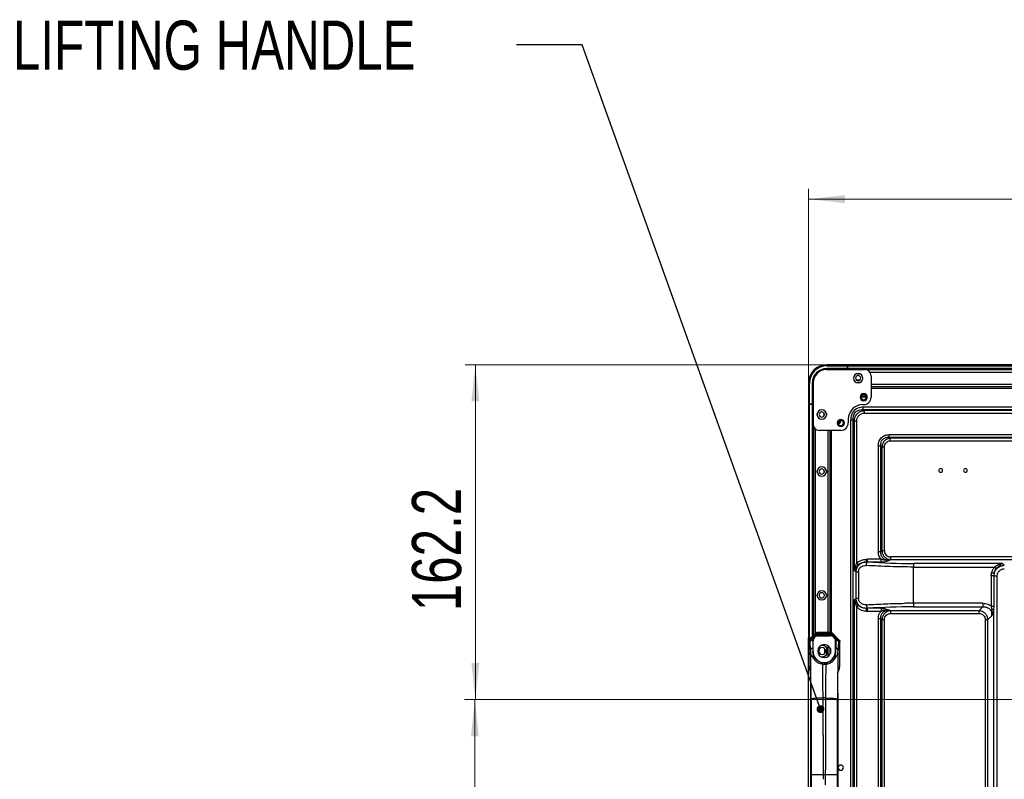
# Model space of a CAD drawing. Header units: millimetres. Extents: x 0 to 1118, y 0 to 864.
# Tile 38 of 254: x 642 to 738, y 441 to 515. Entities that reach past the tile are written whole.
import ezdxf

# ---------------------------------------------------------------- set-up
doc = ezdxf.new("R2010")
doc.units = ezdxf.units.MM
doc.styles.add('SLDTEXTSTYLE0', font='TXT', dxfattribs={"width": 0.75})
doc.dimstyles.new('SLDDIMSTYLE0', dxfattribs={"dimtxt": 4.7625, "dimasz": 3.556, "dimexe": 0, "dimexo": 0.0625, "dimgap": 1.190625, "dimtad": 1, "dimdec": 1, "dimlfac": 5, "dimrnd": 1e-09, "dimzin": 12, "dimdsep": 46, "dimtxsty": 'SLDTEXTSTYLE0', "dimsah": 1, "dimcen": 0.09, "dimadec": 0, "dimazin": 3, "dimtfac": 1, "dimtdec": 1, "dimtofl": 0, "dimtmove": 0, "dimatfit": 3, "dimfxl": 1, "dimfrac": 2, "dimtolj": 1, "dimtzin": 12, "dimarcsym": 0})
doc.dimstyles.new('SLDDIMSTYLE3', dxfattribs={"dimtxt": 0.18, "dimasz": 0.762, "dimexe": 0, "dimexo": 0.0625, "dimgap": 0, "dimtad": 0, "dimtih": 1, "dimtoh": 1, "dimdec": 0, "dimrnd": 1e-09, "dimzin": 0, "dimdsep": 46, "dimtxsty": 'Standard', "dimblk1": 'DOT', "dimblk2": 'DOT', "dimsah": 1, "dimcen": 0.09, "dimadec": 0, "dimazin": 0, "dimtfac": 0.762, "dimtdec": 0, "dimtofl": 0, "dimtmove": 0, "dimatfit": 3, "dimldrblk": 'DOT', "dimfxl": 1, "dimfrac": 2, "dimtolj": 1, "dimtzin": 0, "dimarcsym": 0})
doc.dimstyles.new('SLDDIMSTYLE4', dxfattribs={"dimtxt": 4.7625, "dimasz": 3.556, "dimexe": 0, "dimexo": 0.0625, "dimgap": 1.190625, "dimtad": 1, "dimdec": 1, "dimlfac": 5, "dimrnd": 1e-09, "dimzin": 4, "dimdsep": 46, "dimtxsty": 'SLDTEXTSTYLE0', "dimsah": 1, "dimcen": 0.09, "dimadec": 0, "dimazin": 1, "dimtfac": 1, "dimtdec": 1, "dimtofl": 0, "dimtmove": 0, "dimatfit": 3, "dimfxl": 1, "dimfrac": 2, "dimtolj": 1, "dimtzin": 12, "dimarcsym": 0})

# ---------------------------------------------------------------- blocks, each defined once
blk = doc.blocks.new('_D_14')
at = {"color": 7, "linetype": 'Continuous', "lineweight": 0}
for p, q in [((718.729, 478.377), (718.729, 498.248)), ((804.089, 449.757), (804.089, 498.248)), ((718.729, 497.248), (804.089, 497.248))]:
    blk.add_line(p, q, dxfattribs=at)
at = {"color": 7, "linetype": 'Continuous', "lineweight": 18}
for points in [[(718.729, 497.248), (722.285, 496.867), (722.285, 497.629)], [(804.089, 497.248), (800.533, 497.629), (800.533, 496.867)]]:
    blk.add_solid(points, dxfattribs=at)
at = {"color": 7, "linetype": 'Continuous', "lineweight": 18, "insert": (755.438, 503.387), "char_height": 4.7625, "attachment_point": 1, "style": 'SLDTEXTSTYLE0'}
blk.add_mtext('426.8', dxfattribs=at)
blk = doc.blocks.new('_D_16')
at = {"color": 7, "linetype": 'Continuous', "lineweight": 0}
for p, q in [((803.089, 448.757), (685.415, 448.757)), ((686.415, 368.757), (686.415, 448.757)), ((803.089, 368.757), (685.415, 368.757))]:
    blk.add_line(p, q, dxfattribs=at)
at = {"color": 7, "linetype": 'Continuous', "lineweight": 18}
for points in [[(686.415, 448.757), (686.034, 445.201), (686.796, 445.201)], [(686.415, 368.757), (686.796, 372.313), (686.034, 372.313)]]:
    blk.add_solid(points, dxfattribs=at)
at = {"color": 7, "linetype": 'Continuous', "lineweight": 18, "insert": (680.276, 403.812), "char_height": 4.7625, "attachment_point": 1, "rotation": 90, "style": 'SLDTEXTSTYLE0'}
blk.add_mtext('400.0', dxfattribs=at)
blk = doc.blocks.new('_D_17')
at = {"color": 7, "linetype": 'Continuous', "lineweight": 0}
for p, q in [((721.549, 481.197), (685.459, 481.197)), ((686.459, 481.197), (686.459, 448.757)), ((803.089, 448.757), (685.459, 448.757))]:
    blk.add_line(p, q, dxfattribs=at)
at = {"color": 7, "linetype": 'Continuous', "lineweight": 18}
for points in [[(686.459, 481.197), (686.078, 477.641), (686.84, 477.641)], [(686.459, 448.757), (686.84, 452.313), (686.078, 452.313)]]:
    blk.add_solid(points, dxfattribs=at)
at = {"color": 7, "linetype": 'Continuous', "lineweight": 18, "insert": (680.32, 457.317), "char_height": 4.7625, "attachment_point": 1, "rotation": 90, "style": 'SLDTEXTSTYLE0'}
blk.add_mtext('162.2', dxfattribs=at)
blk = doc.blocks.new('_Dot')
at = {"color": 0, "linetype": 'ByBlock', "lineweight": -2}
blk.add_line((-0.5, 0), (-1, 0), dxfattribs=at)
at = {"color": 0, "linetype": 'ByBlock', "const_width": 0.5}
blk.add_lwpolyline([(-0.25, 0, 1), (0.25, 0, 1)], format="xyb", close=True, dxfattribs=at)

msp = doc.modelspace()

# ---------------------------------------------------------------- linework, layer by layer
at = {"color": 7, "linetype": 'Continuous', "lineweight": 25}
for p, q in [((720.529, 481.097), (720.529, 481.197)), ((722.529, 481.197), (720.529, 481.197)), ((720.529, 481.097), (722.529, 481.097)), ((722.529, 481.197), (722.529, 481.097)), ((722.529, 480.837), (722.529, 481.097)), ((965.629, 481.197), (722.549, 481.197)), ((722.549, 481.097), (722.549, 481.197)), ((722.549, 480.834), (722.549, 481.097)), ((722.549, 481.097), (965.629, 481.097)), ((720.489, 480.737), (724.209, 480.737)), ((722.529, 480.837), (720.529, 480.837)), ((720.529, 480.797), (720.529, 480.837)), ((720.529, 480.797), (722.529, 480.797)), ((722.529, 480.837), (722.529, 480.797)), ((722.529, 480.737), (722.529, 480.797)), ((722.549, 480.757), (722.529, 480.757)), ((965.629, 480.834), (722.549, 480.834)), ((722.549, 480.797), (965.629, 480.797)), ((722.549, 480.797), (722.549, 480.737)), ((963.754, 480.697), (724.425, 480.697)), ((724.809, 480.137), (724.809, 478.057)), ((718.729, 479.397), (718.829, 479.397)), ((718.729, 479.397), (718.729, 477.397)), ((718.829, 477.397), (718.829, 479.397)), ((719.089, 479.397), (719.089, 477.397)), ((719.089, 479.397), (719.129, 479.397)), ((719.129, 477.397), (719.129, 479.397)), ((719.189, 479.437), (719.189, 475.437)), ((724.809, 479.097), (963.369, 479.097)), ((963.369, 479.067), (724.809, 479.067)), ((718.829, 477.397), (718.729, 477.397)), ((718.729, 477.377), (718.729, 454.731)), ((718.729, 477.377), (718.829, 477.377)), ((718.829, 477.397), (719.089, 477.397)), ((718.829, 454.631), (718.829, 477.377)), ((719.089, 477.377), (718.829, 477.377)), ((719.129, 477.397), (719.089, 477.397)), ((719.089, 477.377), (719.089, 454.849)), ((719.089, 477.377), (719.129, 477.377)), ((719.129, 477.397), (719.189, 477.397)), ((719.129, 454.889), (719.129, 477.377)), ((719.129, 477.377), (719.189, 477.377)), ((719.169, 477.397), (719.169, 477.377)), ((723.989, 477.337), (724.089, 477.337)), ((724.052, 476.857), (724.052, 477.103)), ((964.127, 477.103), (724.052, 477.103)), ((724.052, 476.857), (724.153, 476.756)), ((724.052, 476.857), (964.127, 476.857)), ((779.942, 476.756), (724.153, 476.756)), ((724.153, 476.51), (724.153, 476.756)), ((724.153, 476.51), (778.831, 476.51)), ((719.229, 475.221), (719.229, 454.933)), ((721.749, 475.775), (721.749, 475.757)), ((721.869, 475.757), (721.749, 475.757)), ((721.869, 475.757), (721.866, 475.807)), ((722.589, 475.937), (722.589, 475.557)), ((722.823, 475.874), (723.069, 475.874)), ((723.17, 475.773), (723.069, 475.874)), ((723.17, 475.773), (723.17, 461.262)), ((723.17, 475.773), (723.416, 475.773)), ((723.416, 461.956), (723.416, 475.773)), ((721.869, 474.837), (719.789, 474.837)), ((720.829, 455.254), (720.829, 474.837)), ((720.859, 474.837), (720.859, 455.254)), ((726.568, 474.177), (726.568, 474.423)), ((774.561, 474.423), (726.568, 474.423)), ((726.568, 474.177), (726.669, 474.076)), ((726.568, 474.177), (774.561, 474.177)), ((725.503, 473.358), (725.749, 473.358)), ((725.503, 473.358), (725.503, 463.074)), ((725.85, 473.257), (725.749, 473.358)), ((725.749, 463.074), (725.749, 473.358)), ((725.85, 473.257), (725.85, 463.157)), ((725.85, 473.257), (726.096, 473.257)), ((726.096, 463.157), (726.096, 473.257)), ((774.386, 474.076), (726.669, 474.076)), ((726.669, 473.83), (726.669, 474.076)), ((726.669, 473.83), (774.386, 473.83)), ((725.749, 463.074), (725.503, 463.074)), ((725.749, 463.074), (725.85, 463.157)), ((726.096, 463.157), (725.85, 463.157)), ((724.404, 462.349), (724.459, 462.349)), ((724.404, 462.091), (724.46, 462.09)), ((725.769, 462.349), (724.459, 462.349)), ((724.46, 462.09), (725.769, 462.09)), ((725.769, 462.09), (725.769, 462.349)), ((726.705, 462.321), (726.635, 462.263)), ((763.907, 462.58), (726.705, 462.58)), ((726.705, 462.321), (726.705, 462.58)), ((726.705, 462.321), (763.907, 462.321)), ((737.54, 461.945), (728.902, 461.945)), ((737.54, 461.945), (737.713, 461.772)), ((723.314, 461.143), (723.17, 461.262)), ((723.314, 461.143), (723.314, 458.544)), ((723.314, 461.143), (723.589, 461.143)), ((723.589, 461.143), (723.589, 458.544)), ((728.902, 458.088), (728.902, 461.599)), ((728.902, 461.599), (736.766, 461.599)), ((736.723, 460.996), (736.692, 460.733)), ((736.446, 460.733), (736.446, 457.807)), ((736.692, 460.733), (736.446, 460.733)), ((736.692, 460.733), (737.02, 460.733)), ((736.692, 460.733), (736.692, 457.807)), ((737.02, 349.138), (737.02, 460.733)), ((723.17, 458.425), (723.314, 458.544)), ((723.17, 458.425), (723.17, 419.976)), ((723.589, 458.544), (723.314, 458.544)), ((735.635, 458.088), (728.902, 458.088)), ((735.635, 458.088), (735.635, 457.741)), ((723.416, 421.095), (723.416, 457.73)), ((724.404, 457.337), (724.459, 457.337)), ((725.769, 457.597), (724.459, 457.597)), ((724.459, 457.337), (725.769, 457.337)), ((725.769, 457.597), (725.769, 457.337)), ((726.635, 457.424), (726.705, 457.366)), ((735.26, 457.366), (726.705, 457.366)), ((726.705, 457.106), (726.705, 457.366)), ((726.705, 457.106), (735.26, 457.106)), ((728.902, 457.741), (735.635, 457.741)), ((735.26, 457.366), (735.635, 457.741)), ((735.26, 457.366), (735.26, 457.106)), ((736.501, 456.875), (736.505, 457.524)), ((736.674, 457.46), (736.674, 433.793)), ((725.503, 456.613), (725.749, 456.613)), ((725.503, 456.613), (725.503, 425.365)), ((725.85, 456.53), (725.749, 456.613)), ((725.749, 425.365), (725.749, 456.613)), ((725.85, 456.53), (725.85, 425.54)), ((725.85, 456.53), (726.096, 456.53)), ((726.096, 425.54), (726.096, 456.53)), ((735.866, 456.5), (735.866, 434.539)), ((735.866, 456.5), (736.126, 456.5)), ((736.501, 456.875), (736.126, 456.5)), ((736.126, 434.539), (736.126, 456.5)), ((719.507, 455.211), (718.82, 454.523)), ((719.497, 455.2), (718.821, 454.524)), ((719.497, 455.2), (719.524, 455.136)), ((719.651, 455.189), (719.624, 455.253)), ((720.894, 455.254), (719.645, 455.254)), ((720.894, 455.254), (719.645, 455.254)), ((719.651, 455.189), (720.888, 455.189)), ((720.915, 455.253), (720.888, 455.189)), ((720.939, 455.249), (720.915, 455.253)), ((721.015, 455.136), (721.042, 455.2)), ((721.719, 454.523), (721.032, 455.211)), ((721.718, 454.524), (721.042, 455.2)), ((718.729, 428.257), (718.729, 454.731)), ((718.767, 454.398), (718.852, 454.363)), ((718.767, 454.336), (718.767, 451.934)), ((718.767, 454.336), (718.767, 451.934)), ((718.904, 454.49), (718.821, 454.524)), ((718.857, 454.319), (718.88, 454.284)), ((719.089, 454.849), (718.9, 454.66)), ((719.417, 455.02), (719.075, 454.665)), ((719.117, 454.579), (719.111, 454.605)), ((719.14, 454.544), (719.117, 454.579)), ((719.194, 454.579), (719.117, 454.579)), ((719.129, 454.833), (719.129, 454.889)), ((719.14, 454.544), (719.165, 454.38)), ((719.14, 454.544), (719.181, 454.544)), ((719.165, 454.38), (719.166, 454.438)), ((719.181, 454.544), (719.166, 454.438)), ((719.185, 454.438), (719.166, 454.438)), ((719.185, 453.428), (719.185, 454.438)), ((719.202, 454.662), (719.269, 454.732)), ((719.202, 454.662), (719.228, 454.662)), ((719.374, 454.84), (719.544, 455.017)), ((720.995, 455.017), (719.544, 455.017)), ((719.685, 454.946), (719.685, 454.938)), ((720.853, 454.946), (719.685, 454.946)), ((719.685, 454.938), (720.853, 454.938)), ((720.853, 454.938), (720.853, 454.946)), ((720.995, 455.017), (721.165, 454.84)), ((721.464, 454.665), (721.122, 455.02)), ((721.27, 454.732), (721.337, 454.662)), ((721.311, 454.662), (721.337, 454.662)), ((721.422, 454.579), (721.345, 454.579)), ((721.353, 453.428), (721.353, 454.438)), ((721.373, 454.438), (721.353, 454.438)), ((721.358, 454.544), (721.373, 454.438)), ((721.358, 454.544), (721.399, 454.544)), ((721.373, 454.438), (721.374, 454.38)), ((721.399, 454.544), (721.374, 454.38)), ((721.422, 454.579), (721.399, 454.544)), ((721.428, 454.605), (721.422, 454.579)), ((721.718, 454.524), (721.635, 454.49)), ((721.659, 454.284), (721.682, 454.319)), ((721.687, 454.363), (721.772, 454.398)), ((721.772, 451.934), (721.772, 454.336)), ((721.772, 451.934), (721.772, 454.336)), ((721.772, 454.336), (721.772, 454.336)), ((718.936, 453.538), (718.942, 453.344)), ((719.158, 453.744), (719.156, 453.428)), ((719.22, 453.045), (719.156, 453.428)), ((719.156, 453.428), (719.185, 453.428)), ((720.069, 454.007), (719.918, 453.985)), ((720.329, 453.253), (720.329, 453.66)), ((720.569, 453.238), (720.569, 453.681)), ((720.829, 453.157), (720.829, 453.756)), ((720.859, 453.691), (720.859, 453.222)), ((721.319, 453.045), (721.383, 453.428)), ((721.353, 453.428), (721.383, 453.428)), ((721.383, 453.428), (721.381, 453.744)), ((721.597, 453.344), (721.603, 453.538)), ((719.231, 452.741), (719.22, 453.045)), ((719.918, 452.928), (720.069, 452.907)), ((720.269, 452.294), (720.269, 452.332)), ((721.319, 453.045), (721.308, 452.741)), ((718.767, 451.934), (718.902, 451.934)), ((720.127, 452.189), (720.412, 452.189)), ((721.637, 451.934), (721.772, 451.934)), ((720.392, 448.908), (720.147, 448.908)), ((720.156, 445.316), (720.156, 443.353)), ((720.156, 443.353), (720.156, 442.765)), ((720.156, 442.765), (720.156, 442.504)), ((720.156, 442.504), (720.156, 441.494)), ((720.383, 441.494), (720.383, 441.96)), ((720.156, 441.494), (720.156, 441.028)), ((720.156, 441.494), (720.383, 441.494)), ((720.383, 440.484), (720.383, 441.494))]:
    msp.add_line(p, q, dxfattribs=at)
at = {"color": 8, "linetype": 'Continuous', "lineweight": 25}
for p, q in [((720.547, 480.737), (720.547, 480.797)), ((723.455, 480.337), (723.644, 480.337)), ((963.969, 480.737), (724.209, 480.737)), ((724.689, 480.497), (963.489, 480.497)), ((719.129, 479.38), (719.189, 479.38)), ((723.699, 479.697), (723.399, 479.697)), ((723.644, 479.457), (723.455, 479.457)), ((963.369, 479.297), (724.809, 479.297)), ((724.809, 478.947), (963.369, 478.947)), ((719.589, 476.282), (719.589, 476.471)), ((720.229, 476.527), (720.229, 476.227)), ((720.469, 476.471), (720.469, 476.282)), ((719.189, 454.893), (719.189, 475.437)), ((722.823, 475.874), (722.823, 347.657)), ((723.069, 347.657), (723.069, 475.874)), ((719.429, 455.133), (719.429, 474.957)), ((720.629, 474.837), (720.627, 455.254)), ((720.979, 455.241), (720.979, 474.837)), ((719.589, 470.762), (719.589, 470.951)), ((720.229, 471.007), (720.229, 470.707)), ((720.469, 470.951), (720.469, 470.762)), ((719.589, 458.762), (719.589, 458.951)), ((720.469, 458.951), (720.469, 458.762)), ((718.767, 454.336), (718.767, 454.336)), ((719.075, 454.665), (719.044, 454.632)), ((721.464, 454.665), (721.495, 454.632)), ((720.469, 453.826), (720.469, 453.082)), ((720.627, 453.968), (720.627, 453.457)), ((720.627, 453.457), (720.627, 452.947)), ((718.907, 451.845), (718.902, 451.934)), ((721.637, 451.934), (721.633, 451.855))]:
    msp.add_line(p, q, dxfattribs=at)
at = {"color": 7, "linetype": 'Continuous', "lineweight": 25, "flags": 128}
for points in [[(718.956, 441.494), (718.957, 442.48), (718.958, 443.466), (718.959, 444.452), (718.961, 445.437), (718.962, 446.423), (718.963, 447.409), (718.964, 448.394), (718.966, 449.379)], [(721.573, 449.38), (721.575, 448.394), (721.576, 447.409), (721.577, 446.423), (721.578, 445.438), (721.58, 444.452), (721.581, 443.466), (721.582, 442.48), (721.583, 441.494)], [(718.988, 448.786), (718.99, 447.878), (718.992, 446.968), (718.994, 446.057), (718.995, 445.145), (718.996, 444.233), (718.997, 443.32), (718.997, 442.407), (718.997, 441.494)], [(721.542, 441.494), (721.542, 442.407), (721.542, 443.32), (721.543, 444.233), (721.544, 445.145), (721.545, 446.057), (721.547, 446.968), (721.549, 447.878), (721.551, 448.786)], [(718.966, 433.608), (718.964, 434.593), (718.963, 435.579), (718.962, 436.564), (718.961, 437.55), (718.959, 438.536), (718.958, 439.522), (718.957, 440.508), (718.956, 441.494)], [(718.997, 441.494), (718.997, 440.581), (718.997, 439.668), (718.996, 438.755), (718.995, 437.843), (718.994, 436.931), (718.992, 436.02), (718.99, 435.11), (718.988, 434.201)], [(721.551, 434.201), (721.549, 435.11), (721.547, 436.02), (721.545, 436.931), (721.544, 437.843), (721.543, 438.755), (721.542, 439.668), (721.542, 440.581), (721.542, 441.494)], [(721.583, 441.494), (721.582, 440.508), (721.581, 439.522), (721.58, 438.536), (721.578, 437.55), (721.577, 436.564), (721.576, 435.579), (721.575, 434.593), (721.573, 433.608)]]:
    msp.add_lwpolyline(points, dxfattribs=at)
at = {"color": 7, "linetype": 'Continuous', "lineweight": 25}
for centre, radius, start, end in [((720.529, 479.397), 1.8, 90, 180), ((720.529, 479.397), 1.7, 90, 180), ((720.529, 479.397), 1.44, 90, 180), ((720.529, 479.397), 1.4, 90, 180), ((720.489, 479.437), 1.3, 90, 180), ((721.929, 480.497), 0.3, 53.13008, 90), ((723.549, 479.897), 0.45, 0, 180), ((723.549, 479.897), 0.45, 180, 0), ((723.549, 479.897), 0.25, 0, 180), ((723.549, 479.897), 0.25, 180, 0), ((724.209, 480.137), 0.6, 0, 90), ((719.429, 477.997), 0.3, 180, 216.8699), ((724.089, 478.057), 0.35, 0, 180), ((724.089, 478.057), 0.35, 180, 0), ((724.089, 478.057), 0.25, 0, 180), ((724.089, 478.057), 0.25, 180, 0), ((724.089, 478.377), 0.32, 224.0128, 315.98719), ((724.089, 478.377), 0.2, 218.62504, 321.37496), ((724.089, 478.057), 0.72, 270, 0), ((723.989, 475.937), 1.4, 90, 180), ((720.029, 476.377), 0.45, 0, 180), ((720.029, 476.377), 0.45, 180, 0), ((720.029, 476.377), 0.25, 0, 180), ((720.029, 476.377), 0.25, 180, 0), ((719.789, 475.437), 0.6, 180, 270), ((721.869, 475.557), 0.35, 0, 180), ((721.869, 475.557), 0.35, 180, 0), ((721.869, 475.557), 0.25, 0, 180), ((721.869, 475.557), 0.25, 180, 0), ((721.549, 475.757), 0.2, 290.58716, 0), ((721.549, 475.757), 0.32, 287.00552, 0), ((721.869, 475.557), 0.72, 270, 0), ((720.029, 470.857), 0.45, 90, 270), ((720.029, 470.857), 0.45, 270, 90), ((720.029, 470.857), 0.25, 0, 180), ((720.029, 470.857), 0.25, 180, 0), ((731.549, 470.957), 0.18, 0, 180), ((731.549, 470.957), 0.18, 180, 0), ((733.949, 470.957), 0.18, 0, 180), ((733.949, 470.957), 0.18, 180, 0), ((728.898, 530.266), 68.321, 266.27498, 270.00333), ((720.029, 458.857), 0.45, 90, 270), ((720.029, 458.857), 0.25, 0, 180), ((720.029, 458.857), 0.45, 270, 90), ((720.029, 458.857), 0.25, 180, 0), ((728.899, 389.402), 68.339, 89.99718, 93.72459), ((719.651, 455.008), 0.18, 90.01731, 135.00075), ((720.888, 455.008), 0.18, 44.99925, 89.98269), ((718.829, 454.731), 0.1, 270, 315), ((719.032, 454.363), 0.18, 135.01683, 179.98279), ((719.117, 454.319), 0.26, 90.05624, 179.92069), ((709.781, 453.341), 9.157, 1.23357, 5.46058), ((719.137, 454.568), 0.115, 55.40801, 122.49939), ((719.685, 454.438), 0.5, 90, 180), ((719.479, 454.923), 0.115, 55.40828, 122.4983), ((720.853, 454.438), 0.5, 0, 90), ((721.06, 454.923), 0.115, 57.50169, 124.5917), ((721.402, 454.568), 0.115, 57.50144, 124.59104), ((721.422, 454.319), 0.26, 0.07929, 89.94376), ((427.901, 448.164), 291.087, 0.12256, 1.01961), ((720.281, 453.428), 1.096, 180, 269.37266), ((720.269, 453.457), 0.635, 90, 270), ((720.069, 453.457), 0.33, 0, 180), ((720.069, 453.457), 0.33, 180, 0), ((720.069, 453.457), 0.55, 0, 90), ((720.069, 453.457), 0.55, 270, 0), ((720.269, 453.457), 0.635, 270, 90), ((720.257, 453.428), 1.096, 270.62734, 0), ((1012.638, 448.164), 291.087, 178.98039, 179.87744), ((740.071, 452.928), 18.478, 176.80232, 178.10568), ((718.767, 451.967), 0.0333, 269.94581, 270.01653), ((721.772, 451.935), 0.00165, 269.836, 271.24821), ((721.869, 442.157), 0.25, 0, 180), ((721.869, 442.157), 0.25, 180, 0)]:
    msp.add_arc(centre, radius, start, end, dxfattribs=at)
at = {"color": 8, "linetype": 'Continuous', "lineweight": 25}
for centre, radius, start, end in [((718.589, 454.183), 0.309, 5.56791, 19.16084), ((723.435, 453.921), 1.813, 168.43716, 178.8091)]:
    msp.add_arc(centre, radius, start, end, dxfattribs=at)
at = {"color": 7, "linetype": 'Continuous', "lineweight": 25}
for points in [[(722.549, 480.797), (722.549, 480.797), (722.549, 480.798), (722.549, 480.807), (722.549, 480.819), (722.549, 480.829), (722.549, 480.834)], [(724.36, 461.747), (724.362, 461.781), (724.367, 461.851), (724.378, 461.947), (724.391, 462.032), (724.4, 462.071), (724.404, 462.091)], [(724.404, 462.349), (724.404, 462.323), (724.404, 462.272), (724.404, 462.199), (724.404, 462.136), (724.404, 462.106), (724.404, 462.091)], [(724.459, 462.09), (724.459, 462.104), (724.459, 462.134), (724.459, 462.198), (724.459, 462.271), (724.459, 462.323), (724.459, 462.349)], [(728.902, 461.945), (728.902, 461.926), (728.902, 461.886), (728.902, 461.801), (728.902, 461.704), (728.902, 461.634), (728.902, 461.599)], [(728.902, 458.088), (728.902, 458.053), (728.902, 457.983), (728.902, 457.886), (728.902, 457.8), (728.902, 457.761), (728.902, 457.741)], [(724.36, 457.94), (724.362, 457.906), (724.367, 457.836), (724.378, 457.74), (724.391, 457.655), (724.4, 457.615), (724.404, 457.595)], [(724.404, 457.595), (724.404, 457.58), (724.404, 457.551), (724.404, 457.487), (724.404, 457.415), (724.404, 457.363), (724.404, 457.337)], [(724.459, 457.337), (724.459, 457.363), (724.459, 457.416), (724.459, 457.489), (724.459, 457.552), (724.459, 457.582), (724.459, 457.597)], [(718.88, 454.284), (718.884, 454.318), (718.892, 454.386), (718.952, 454.472), (719.038, 454.532), (719.106, 454.54), (719.14, 454.544)], [(721.399, 454.544), (721.433, 454.54), (721.501, 454.532), (721.587, 454.472), (721.647, 454.386), (721.655, 454.318), (721.659, 454.284)], [(721.635, 454.49), (721.642, 454.481), (721.658, 454.463), (721.675, 454.432), (721.685, 454.398), (721.687, 454.374), (721.687, 454.363)], [(719.158, 453.744), (719.128, 453.737), (719.069, 453.725), (718.997, 453.676), (718.946, 453.612), (718.939, 453.563), (718.936, 453.538)], [(721.603, 453.538), (721.6, 453.563), (721.593, 453.612), (721.542, 453.676), (721.47, 453.725), (721.411, 453.737), (721.381, 453.744)], [(720.147, 448.908), (719.998, 448.906), (719.699, 448.901), (719.32, 448.873), (719.05, 448.833), (719.008, 448.802), (718.988, 448.786)], [(720.392, 448.908), (720.541, 448.906), (720.84, 448.901), (721.219, 448.873), (721.489, 448.833), (721.531, 448.802), (721.551, 448.786)]]:
    msp.add_open_spline(points, degree=3, dxfattribs=at)
for points, knots in [([(724.052, 477.103), (723.864, 477.085), (723.501, 477.049), (723.086, 476.732), (722.858, 476.316), (722.835, 476.025), (722.823, 475.874)], [0, 0, 0, 0, 0.286679, 0.553825, 0.767864, 1, 1, 1, 1]), ([(723.069, 475.874), (723.074, 476.024), (723.081, 476.24), (723.204, 476.49), (723.324, 476.635), (723.474, 476.744), (723.714, 476.848), (723.915, 476.853), (724.052, 476.857)], [0, 0, 0, 0, 0.277204, 0.39975, 0.515841, 0.626195, 0.745464, 1, 1, 1, 1]), ([(723.17, 475.773), (723.191, 475.907), (723.233, 476.163), (723.459, 476.48), (723.775, 476.697), (724.024, 476.736), (724.153, 476.756)], [0, 0, 0, 0, 0.26474, 0.506695, 0.745673, 1, 1, 1, 1]), ([(723.416, 475.773), (723.426, 475.864), (723.448, 476.052), (723.615, 476.295), (723.817, 476.438), (724.005, 476.502), (724.104, 476.508), (724.153, 476.51)], [0, 0, 0, 0, 0.2370162, 0.486405, 0.7427429, 0.8712805, 1, 1, 1, 1]), ([(725.503, 473.358), (725.519, 473.521), (725.55, 473.836), (725.825, 474.196), (726.186, 474.392), (726.437, 474.412), (726.568, 474.423)], [0, 0, 0, 0, 0.287051, 0.5542515, 0.7682624, 1, 1, 1, 1]), ([(725.749, 473.358), (725.748, 473.424), (725.746, 473.551), (725.788, 473.729), (725.861, 473.882), (725.964, 474.003), (726.091, 474.091), (726.29, 474.173), (726.456, 474.176), (726.568, 474.177)], [0, 0, 0, 0, 0.148512, 0.283027, 0.406807, 0.524016, 0.632466, 0.750246, 1, 1, 1, 1]), ([(726.669, 474.076), (726.56, 474.057), (726.348, 474.02), (726.086, 473.831), (725.904, 473.569), (725.868, 473.364), (725.85, 473.257)], [0, 0, 0, 0, 0.262563, 0.507231, 0.744459, 1, 1, 1, 1]), ([(726.096, 473.257), (726.104, 473.329), (726.119, 473.475), (726.254, 473.662), (726.408, 473.776), (726.555, 473.824), (726.631, 473.828), (726.669, 473.83)], [0, 0, 0, 0, 0.239443, 0.486325, 0.746278, 0.871285, 1, 1, 1, 1]), ([(725.769, 462.349), (725.685, 462.466), (725.53, 462.684), (725.512, 462.95), (725.503, 463.074)], [0, 0, 0, 0, 0.535765, 1, 1, 1, 1]), ([(726.635, 462.263), (726.502, 462.266), (726.311, 462.269), (726.087, 462.369), (725.956, 462.467), (725.856, 462.591), (725.759, 462.789), (725.753, 462.959), (725.749, 463.074)], [0, 0, 0, 0, 0.285724, 0.410581, 0.526984, 0.637308, 0.753333, 1, 1, 1, 1]), ([(725.85, 463.157), (725.869, 463.046), (725.906, 462.83), (726.101, 462.563), (726.375, 462.375), (726.592, 462.339), (726.705, 462.321)], [0, 0, 0, 0, 0.256926, 0.496875, 0.738024, 1, 1, 1, 1]), ([(726.096, 463.157), (726.098, 463.121), (726.102, 463.049), (726.148, 462.909), (726.258, 462.749), (726.425, 462.639), (726.58, 462.588), (726.664, 462.583), (726.705, 462.58)], [0, 0, 0, 0, 0.11603, 0.231995, 0.474102, 0.730479, 0.865139, 1, 1, 1, 1]), ([(723.17, 461.262), (723.193, 461.352), (723.235, 461.515), (723.322, 461.747), (723.385, 461.887), (723.416, 461.956)], [0, 0, 0, 0, 0.386618, 0.697006, 1, 1, 1, 1]), ([(723.17, 461.262), (723.226, 461.357), (723.334, 461.54), (723.499, 461.719), (723.578, 461.805)], [0, 0, 0, 0, 0.521985, 1, 1, 1, 1]), ([(724.361, 462.091), (724.216, 462.07), (723.943, 462.03), (723.607, 461.808), (723.379, 461.504), (723.336, 461.264), (723.314, 461.143)], [0, 0, 0, 0, 0.281629, 0.530957, 0.761325, 1, 1, 1, 1]), ([(723.416, 461.956), (723.482, 462.018), (723.618, 462.144), (723.934, 462.3), (724.192, 462.33), (724.353, 462.349)], [0, 0, 0, 0, 0.25863, 0.534082, 1, 1, 1, 1]), ([(723.578, 461.805), (723.568, 461.815), (723.546, 461.835), (723.505, 461.873), (723.461, 461.914), (723.431, 461.942), (723.416, 461.956)], [0, 0, 0, 0, 0.247258, 0.5, 0.752742, 1, 1, 1, 1]), ([(723.578, 461.805), (723.626, 461.849), (723.726, 461.939), (723.987, 462.066), (724.209, 462.081), (724.361, 462.091)], [0, 0, 0, 0, 0.226878, 0.468407, 1, 1, 1, 1]), ([(724.361, 462.091), (724.361, 462.106), (724.36, 462.136), (724.358, 462.199), (724.356, 462.272), (724.354, 462.323), (724.353, 462.349)], [0, 0, 0, 0, 0.245804, 0.5, 0.754196, 1, 1, 1, 1]), ([(724.353, 462.349), (724.363, 462.349), (724.38, 462.349), (724.397, 462.349), (724.404, 462.349)], [0, 0, 0, 0, 0.558105, 1, 1, 1, 1]), ([(724.404, 462.091), (724.404, 462.091), (724.404, 462.091), (724.404, 462.091), (724.404, 462.091), (724.404, 462.091), (724.404, 462.091), (724.403, 462.091), (724.402, 462.091), (724.4, 462.091), (724.396, 462.091), (724.389, 462.091), (724.378, 462.091), (724.368, 462.091), (724.361, 462.091)], [0, 0, 0, 0, 0.001701, 0.003037, 0.005424, 0.009685, 0.017295, 0.030883, 0.055147, 0.09847, 0.175818, 0.313898, 0.56035, 1, 1, 1, 1]), ([(726.635, 462.263), (726.464, 462.251), (726.173, 462.232), (725.887, 462.315), (725.769, 462.349)], [0, 0, 0, 0, 0.587806, 1, 1, 1, 1]), ([(725.769, 462.09), (725.914, 462.1), (726.231, 462.122), (726.493, 462.213), (726.635, 462.263)], [0, 0, 0, 0, 0.46018, 1, 1, 1, 1]), ([(736.723, 460.996), (736.764, 461.1), (736.847, 461.306), (737.083, 461.549), (737.377, 461.721), (737.6, 461.755), (737.713, 461.772)], [0, 0, 0, 0, 0.2491728, 0.4951327, 0.7435786, 1, 1, 1, 1]), ([(737.54, 461.945), (737.401, 461.902), (737.139, 461.82), (736.886, 461.67), (736.766, 461.599)], [0, 0, 0, 0, 0.528801, 1, 1, 1, 1]), ([(737.54, 461.945), (737.432, 461.88), (737.228, 461.755), (737.032, 461.543), (736.939, 461.443)], [0, 0, 0, 0, 0.527202, 1, 1, 1, 1]), ([(723.589, 461.143), (723.596, 461.221), (723.607, 461.342), (723.688, 461.488), (723.777, 461.588), (723.895, 461.667), (724.089, 461.744), (724.249, 461.746), (724.36, 461.747)], [0, 0, 0, 0, 0.209124, 0.322183, 0.44231, 0.568904, 0.704744, 1, 1, 1, 1]), ([(728.902, 461.599), (728.143, 461.605), (726.624, 461.617), (725.115, 461.704), (724.36, 461.747)], [0, 0, 0, 0, 0.499724, 1, 1, 1, 1]), ([(736.446, 460.733), (736.446, 460.743), (736.446, 460.762), (736.447, 460.796), (736.45, 460.846), (736.459, 460.934), (736.474, 461.007), (736.483, 461.054)], [0, 0, 0, 0, 0.098126, 0.175269, 0.313106, 0.55946, 1, 1, 1, 1]), ([(736.766, 461.599), (736.697, 461.509), (736.569, 461.344), (736.51, 461.144), (736.483, 461.054)], [0, 0, 0, 0, 0.5457514, 1, 1, 1, 1]), ([(736.483, 461.054), (736.504, 461.049), (736.55, 461.038), (736.622, 461.02), (736.683, 461.006), (736.712, 460.999), (736.723, 460.996)], [0, 0, 0, 0, 0.2158217, 0.5000659, 0.8090354, 1, 1, 1, 1]), ([(736.723, 460.996), (736.745, 461.081), (736.787, 461.245), (736.89, 461.379), (736.939, 461.443)], [0, 0, 0, 0, 0.521692, 1, 1, 1, 1]), ([(736.766, 461.599), (736.783, 461.584), (736.816, 461.554), (736.862, 461.512), (736.905, 461.473), (736.928, 461.453), (736.939, 461.443)], [0, 0, 0, 0, 0.246904, 0.5, 0.753096, 1, 1, 1, 1]), ([(737.02, 460.733), (737.03, 460.818), (737.051, 460.994), (737.208, 461.224), (737.399, 461.358), (737.575, 461.418), (737.667, 461.423), (737.713, 461.426)], [0, 0, 0, 0, 0.23602, 0.487311, 0.744931, 0.872291, 1, 1, 1, 1]), ([(723.578, 457.882), (723.499, 457.967), (723.334, 458.147), (723.226, 458.329), (723.17, 458.425)], [0, 0, 0, 0, 0.478506, 1, 1, 1, 1]), ([(723.17, 458.425), (723.193, 458.334), (723.235, 458.172), (723.322, 457.939), (723.385, 457.799), (723.416, 457.73)], [0, 0, 0, 0, 0.387258, 0.697152, 1, 1, 1, 1]), ([(723.314, 458.544), (723.337, 458.419), (723.382, 458.172), (723.618, 457.868), (723.954, 457.654), (724.22, 457.616), (724.361, 457.595)], [0, 0, 0, 0, 0.2452387, 0.482893, 0.7255983, 1, 1, 1, 1]), ([(724.36, 457.94), (724.257, 457.945), (724.057, 457.954), (723.838, 458.074), (723.707, 458.203), (723.639, 458.31), (723.596, 458.425), (723.591, 458.504), (723.589, 458.544)], [0, 0, 0, 0, 0.281507, 0.545681, 0.66642, 0.783634, 0.891819, 1, 1, 1, 1]), ([(724.36, 457.94), (724.974, 457.976), (726.209, 458.048), (727.451, 458.071), (728.074, 458.083)], [0, 0, 0, 0, 0.498036, 1, 1, 1, 1]), ([(728.335, 458.086), (728.293, 458.085), (728.206, 458.084), (728.119, 458.083), (728.074, 458.083)], [0, 0, 0, 0, 0.485527, 1, 1, 1, 1]), ([(728.902, 458.088), (728.807, 458.087), (728.618, 458.086), (728.429, 458.086), (728.335, 458.086)], [0, 0, 0, 0, 0.503077, 1, 1, 1, 1]), ([(735.635, 458.088), (735.809, 458.073), (736.106, 458.048), (736.347, 457.877), (736.446, 457.807)], [0, 0, 0, 0, 0.588919, 1, 1, 1, 1]), ([(723.416, 457.73), (723.431, 457.744), (723.461, 457.773), (723.505, 457.814), (723.546, 457.851), (723.568, 457.872), (723.578, 457.882)], [0, 0, 0, 0, 0.247258, 0.5, 0.752742, 1, 1, 1, 1]), ([(723.416, 457.73), (723.483, 457.668), (723.621, 457.54), (723.939, 457.385), (724.194, 457.356), (724.353, 457.338)], [0, 0, 0, 0, 0.264517, 0.540841, 1, 1, 1, 1]), ([(724.361, 457.595), (724.206, 457.606), (723.982, 457.622), (723.722, 457.75), (723.625, 457.839), (723.578, 457.882)], [0, 0, 0, 0, 0.54021, 0.779767, 1, 1, 1, 1]), ([(724.353, 457.338), (724.354, 457.363), (724.356, 457.415), (724.358, 457.487), (724.36, 457.551), (724.361, 457.58), (724.361, 457.595)], [0, 0, 0, 0, 0.245804, 0.5, 0.754196, 1, 1, 1, 1]), ([(724.353, 457.338), (724.363, 457.338), (724.38, 457.337), (724.397, 457.337), (724.404, 457.337)], [0, 0, 0, 0, 0.55827, 1, 1, 1, 1]), ([(724.361, 457.595), (724.369, 457.595), (724.384, 457.595), (724.398, 457.595), (724.404, 457.595)], [0, 0, 0, 0, 0.559651, 1, 1, 1, 1]), ([(724.404, 457.595), (724.414, 457.596), (724.432, 457.596), (724.45, 457.597), (724.459, 457.597)], [0, 0, 0, 0, 0.500015, 1, 1, 1, 1]), ([(725.503, 456.613), (725.517, 456.77), (725.541, 457.037), (725.702, 457.249), (725.769, 457.337)], [0, 0, 0, 0, 0.586217, 1, 1, 1, 1]), ([(725.749, 456.613), (725.749, 456.678), (725.749, 456.802), (725.797, 456.977), (725.877, 457.128), (725.987, 457.248), (726.123, 457.336), (726.337, 457.419), (726.514, 457.422), (726.635, 457.424)], [0, 0, 0, 0, 0.140266, 0.269218, 0.390154, 0.507051, 0.6178, 0.73905, 1, 1, 1, 1]), ([(725.769, 457.597), (725.914, 457.587), (726.23, 457.565), (726.493, 457.473), (726.635, 457.424)], [0, 0, 0, 0, 0.4589211, 1, 1, 1, 1]), ([(725.769, 457.337), (725.887, 457.371), (726.173, 457.455), (726.464, 457.435), (726.635, 457.424)], [0, 0, 0, 0, 0.412578, 1, 1, 1, 1]), ([(726.705, 457.366), (726.589, 457.346), (726.366, 457.309), (726.092, 457.114), (725.903, 456.847), (725.868, 456.637), (725.85, 456.53)], [0, 0, 0, 0, 0.269233, 0.515465, 0.751211, 1, 1, 1, 1]), ([(726.096, 456.53), (726.098, 456.566), (726.102, 456.638), (726.149, 456.779), (726.259, 456.938), (726.426, 457.048), (726.581, 457.099), (726.664, 457.104), (726.705, 457.106)], [0, 0, 0, 0, 0.117045, 0.233862, 0.475768, 0.731223, 0.865672, 1, 1, 1, 1]), ([(736.126, 456.5), (736.107, 456.615), (736.07, 456.839), (735.872, 457.117), (735.594, 457.312), (735.373, 457.347), (735.26, 457.366)], [0, 0, 0, 0, 0.260611, 0.50334, 0.743576, 1, 1, 1, 1]), ([(735.26, 457.106), (735.334, 457.097), (735.489, 457.079), (735.689, 456.941), (735.806, 456.774), (735.859, 456.62), (735.863, 456.54), (735.866, 456.5)], [0, 0, 0, 0, 0.236562, 0.488047, 0.745491, 0.87268, 1, 1, 1, 1]), ([(735.635, 457.741), (735.703, 457.743), (735.835, 457.745), (736.02, 457.702), (736.18, 457.626), (736.309, 457.52), (736.405, 457.387), (736.497, 457.174), (736.499, 456.997), (736.501, 456.875)], [0, 0, 0, 0, 0.1455273, 0.2781576, 0.4007381, 0.5168577, 0.626966, 0.7453552, 1, 1, 1, 1]), ([(736.446, 457.807), (736.466, 457.807), (736.514, 457.807), (736.586, 457.807), (736.65, 457.807), (736.68, 457.807), (736.692, 457.807)], [0, 0, 0, 0, 0.204039, 0.499985, 0.794566, 1, 1, 1, 1]), ([(736.505, 457.524), (736.496, 457.578), (736.481, 457.673), (736.456, 457.767), (736.446, 457.807)], [0, 0, 0, 0, 0.571915, 1, 1, 1, 1]), ([(736.674, 457.46), (736.65, 457.347), (736.605, 457.137), (736.534, 456.958), (736.501, 456.875)], [0, 0, 0, 0, 0.534452, 1, 1, 1, 1]), ([(736.505, 457.524), (736.522, 457.52), (736.557, 457.511), (736.603, 457.495), (736.644, 457.478), (736.664, 457.466), (736.674, 457.46)], [0, 0, 0, 0, 0.244078, 0.495047, 0.748559, 1, 1, 1, 1]), ([(736.692, 457.807), (736.691, 457.743), (736.689, 457.626), (736.679, 457.511), (736.674, 457.46)], [0, 0, 0, 0, 0.550853, 1, 1, 1, 1]), ([(719.417, 455.02), (719.435, 455.038), (719.467, 455.072), (719.501, 455.108), (719.52, 455.129), (719.522, 455.134), (719.524, 455.136)], [0, 0, 0, 0, 0.311458, 0.561926, 0.782111, 1, 1, 1, 1]), ([(719.624, 455.253), (719.6, 455.251), (719.553, 455.246), (719.516, 455.215), (719.497, 455.2)], [0, 0, 0, 0, 0.4974627, 1, 1, 1, 1]), ([(719.651, 455.189), (719.65, 455.186), (719.648, 455.18), (719.627, 455.145), (719.593, 455.092), (719.561, 455.043), (719.544, 455.017)], [0, 0, 0, 0, 0.235503, 0.476847, 0.728681, 1, 1, 1, 1]), ([(719.589, 455.242), (719.593, 455.245), (719.604, 455.253), (719.616, 455.253), (719.624, 455.253)], [0, 0, 0, 0, 0.36017, 1, 1, 1, 1]), ([(719.624, 455.253), (719.627, 455.253), (719.634, 455.254), (719.641, 455.254), (719.645, 455.254)], [0, 0, 0, 0, 0.533423, 1, 1, 1, 1]), ([(720.888, 455.189), (720.889, 455.186), (720.891, 455.18), (720.912, 455.146), (720.945, 455.093), (720.978, 455.043), (720.995, 455.017)], [0, 0, 0, 0, 0.231774, 0.469473, 0.724562, 1, 1, 1, 1]), ([(720.894, 455.254), (720.897, 455.254), (720.901, 455.254), (720.905, 455.253), (720.907, 455.253)], [0, 0, 0, 0, 0.564606, 1, 1, 1, 1]), ([(720.915, 455.253), (720.914, 455.253), (720.911, 455.253), (720.908, 455.253), (720.907, 455.253)], [0, 0, 0, 0, 0.54686, 1, 1, 1, 1]), ([(720.915, 455.253), (720.937, 455.251), (720.971, 455.247), (721.014, 455.225), (721.032, 455.209), (721.042, 455.2)], [0, 0, 0, 0, 0.465368, 0.724325, 1, 1, 1, 1]), ([(721.122, 455.02), (721.104, 455.038), (721.072, 455.071), (721.038, 455.108), (721.019, 455.129), (721.017, 455.134), (721.015, 455.136)], [0, 0, 0, 0, 0.3113435, 0.5586779, 0.7772204, 1, 1, 1, 1]), ([(718.729, 454.731), (718.731, 454.717), (718.734, 454.693), (718.752, 454.665), (718.772, 454.648), (718.79, 454.639), (718.809, 454.633), (718.823, 454.631), (718.829, 454.631)], [0, 0, 0, 0, 0.2995484, 0.5420829, 0.6671039, 0.7834803, 0.8935337, 1, 1, 1, 1]), ([(718.821, 454.524), (718.806, 454.506), (718.775, 454.469), (718.77, 454.421), (718.767, 454.398)], [0, 0, 0, 0, 0.511637, 1, 1, 1, 1]), ([(718.767, 454.336), (718.767, 454.349), (718.767, 454.371), (718.767, 454.39), (718.767, 454.398)], [0, 0, 0, 0, 0.5934505, 1, 1, 1, 1]), ([(718.852, 454.363), (718.853, 454.373), (718.856, 454.394), (718.871, 454.431), (718.894, 454.468), (718.924, 454.503), (718.951, 454.528), (718.977, 454.548), (719.024, 454.579), (719.074, 454.594), (719.111, 454.605)], [0, 0, 0, 0, 0.133662, 0.279077, 0.384339, 0.497276, 0.610927, 0.624784, 0.719127, 1, 1, 1, 1]), ([(718.852, 454.363), (718.853, 454.35), (718.854, 454.327), (718.856, 454.321), (718.857, 454.319)], [0, 0, 0, 0, 0.559858, 1, 1, 1, 1]), ([(718.904, 454.49), (718.906, 454.49), (718.908, 454.491), (718.917, 454.499), (718.923, 454.504), (718.928, 454.509), (718.931, 454.512), (718.934, 454.515), (718.937, 454.519), (718.948, 454.529), (718.962, 454.545), (718.976, 454.56), (718.984, 454.569)], [0, 0, 0, 0, 0.303357, 0.399109, 0.463486, 0.480057, 0.495361, 0.510386, 0.534081, 0.559457, 0.740864, 1, 1, 1, 1]), ([(719.044, 454.632), (719.034, 454.622), (719.011, 454.598), (718.994, 454.58), (718.984, 454.569)], [0, 0, 0, 0, 0.3995214, 1, 1, 1, 1]), ([(719.111, 454.605), (719.099, 454.606), (719.075, 454.608), (719.04, 454.602), (719.009, 454.59), (718.992, 454.576), (718.984, 454.569)], [0, 0, 0, 0, 0.250627, 0.504768, 0.756441, 1, 1, 1, 1]), ([(719.089, 454.849), (719.096, 454.856), (719.105, 454.865), (719.113, 454.874), (719.115, 454.877), (719.117, 454.88), (719.121, 454.883), (719.126, 454.887), (719.129, 454.889), (719.129, 454.889), (719.129, 454.889)], [0, 0, 0, 0, 0.369295, 0.475187, 0.508238, 0.528025, 0.643403, 0.75805, 0.87575, 1, 1, 1, 1]), ([(719.111, 454.605), (719.126, 454.614), (719.153, 454.632), (719.187, 454.653), (719.202, 454.662)], [0, 0, 0, 0, 0.547899, 1, 1, 1, 1]), ([(719.165, 454.38), (719.163, 454.302), (719.161, 454.146), (719.159, 453.878), (719.158, 453.744)], [0, 0, 0, 0, 0.499495, 1, 1, 1, 1]), ([(719.181, 454.544), (719.183, 454.55), (719.187, 454.562), (719.192, 454.574), (719.194, 454.579)], [0, 0, 0, 0, 0.56, 1, 1, 1, 1]), ([(719.228, 454.662), (719.222, 454.651), (719.211, 454.628), (719.202, 454.602), (719.196, 454.584), (719.195, 454.58), (719.194, 454.579)], [0, 0, 0, 0, 0.250651, 0.500515, 0.749932, 1, 1, 1, 1]), ([(719.228, 454.662), (719.235, 454.676), (719.247, 454.7), (719.263, 454.722), (719.269, 454.732)], [0, 0, 0, 0, 0.567854, 1, 1, 1, 1]), ([(719.269, 454.732), (719.287, 454.754), (719.316, 454.793), (719.357, 454.826), (719.374, 454.84)], [0, 0, 0, 0, 0.579677, 1, 1, 1, 1]), ([(719.374, 454.84), (719.421, 454.871), (719.49, 454.915), (719.603, 454.943), (719.658, 454.945), (719.685, 454.946)], [0, 0, 0, 0, 0.534747, 0.769415, 1, 1, 1, 1]), ([(721.165, 454.84), (721.138, 454.859), (721.086, 454.894), (720.981, 454.936), (720.901, 454.942), (720.853, 454.946)], [0, 0, 0, 0, 0.319566, 0.60086, 1, 1, 1, 1]), ([(721.27, 454.732), (721.252, 454.755), (721.222, 454.793), (721.182, 454.826), (721.165, 454.84)], [0, 0, 0, 0, 0.581093, 1, 1, 1, 1]), ([(721.311, 454.662), (721.304, 454.676), (721.292, 454.7), (721.276, 454.722), (721.27, 454.732)], [0, 0, 0, 0, 0.570366, 1, 1, 1, 1]), ([(721.311, 454.662), (721.321, 454.642), (721.335, 454.609), (721.343, 454.585), (721.344, 454.581), (721.345, 454.579)], [0, 0, 0, 0, 0.464361, 0.722772, 1, 1, 1, 1]), ([(721.337, 454.662), (721.356, 454.65), (721.39, 454.629), (721.416, 454.612), (721.428, 454.605)], [0, 0, 0, 0, 0.571994, 1, 1, 1, 1]), ([(721.358, 454.544), (721.356, 454.55), (721.352, 454.562), (721.347, 454.574), (721.345, 454.579)], [0, 0, 0, 0, 0.56, 1, 1, 1, 1]), ([(721.374, 454.38), (721.376, 454.297), (721.378, 454.14), (721.38, 453.871), (721.381, 453.744)], [0, 0, 0, 0, 0.527476, 1, 1, 1, 1]), ([(721.428, 454.605), (721.439, 454.606), (721.463, 454.608), (721.498, 454.603), (721.53, 454.59), (721.547, 454.576), (721.555, 454.569)], [0, 0, 0, 0, 0.243512, 0.495169, 0.749326, 1, 1, 1, 1]), ([(721.687, 454.363), (721.687, 454.37), (721.684, 454.394), (721.669, 454.429), (721.642, 454.472), (721.618, 454.5), (721.587, 454.529), (721.527, 454.574), (721.47, 454.592), (721.428, 454.605)], [0, 0, 0, 0, 0.08913, 0.299238, 0.401088, 0.484085, 0.574844, 0.68151, 1, 1, 1, 1]), ([(721.495, 454.632), (721.505, 454.622), (721.528, 454.598), (721.545, 454.58), (721.555, 454.569)], [0, 0, 0, 0, 0.397856, 1, 1, 1, 1]), ([(721.635, 454.49), (721.633, 454.49), (721.631, 454.491), (721.623, 454.498), (721.617, 454.504), (721.612, 454.508), (721.61, 454.511), (721.607, 454.513), (721.605, 454.515), (721.6, 454.52), (721.592, 454.529), (721.582, 454.539), (721.569, 454.553), (721.561, 454.563), (721.555, 454.569)], [0, 0, 0, 0, 0.266941, 0.392889, 0.451807, 0.473251, 0.491289, 0.501027, 0.511155, 0.534113, 0.588324, 0.717557, 0.817989, 1, 1, 1, 1]), ([(721.687, 454.363), (721.686, 454.35), (721.685, 454.327), (721.683, 454.321), (721.682, 454.319)], [0, 0, 0, 0, 0.560459, 1, 1, 1, 1]), ([(721.718, 454.524), (721.733, 454.506), (721.764, 454.469), (721.769, 454.421), (721.772, 454.398)], [0, 0, 0, 0, 0.5045981, 1, 1, 1, 1]), ([(721.772, 454.398), (721.772, 454.387), (721.772, 454.368), (721.772, 454.346), (721.772, 454.336)], [0, 0, 0, 0, 0.526243, 1, 1, 1, 1]), ([(719.231, 452.741), (719.158, 452.851), (719.001, 453.087), (718.963, 453.254), (718.942, 453.344)], [0, 0, 0, 0, 0.464292, 1, 1, 1, 1]), ([(721.308, 452.741), (721.383, 452.853), (721.54, 453.089), (721.577, 453.256), (721.597, 453.344)], [0, 0, 0, 0, 0.4744237, 1, 1, 1, 1]), ([(720.269, 452.294), (720.178, 452.302), (719.973, 452.319), (719.674, 452.454), (719.383, 452.696), (719.28, 452.916), (719.22, 453.045)], [0, 0, 0, 0, 0.156936, 0.349958, 0.620261, 1, 1, 1, 1]), ([(720.127, 452.189), (720.054, 452.194), (719.894, 452.206), (719.653, 452.303), (719.408, 452.482), (719.296, 452.645), (719.231, 452.741)], [0, 0, 0, 0, 0.158305, 0.352311, 0.621582, 1, 1, 1, 1]), ([(720.269, 452.294), (720.361, 452.302), (720.566, 452.319), (720.865, 452.454), (721.156, 452.696), (721.259, 452.916), (721.319, 453.045)], [0, 0, 0, 0, 0.156928, 0.349949, 0.62025, 1, 1, 1, 1]), ([(720.412, 452.189), (720.485, 452.194), (720.645, 452.206), (720.886, 452.303), (721.131, 452.482), (721.243, 452.645), (721.308, 452.741)], [0, 0, 0, 0, 0.158305, 0.352317, 0.621588, 1, 1, 1, 1]), ([(718.767, 451.934), (718.778, 451.832), (718.796, 451.678), (718.877, 451.517), (718.926, 451.46), (718.94, 451.443)], [0, 0, 0, 0, 0.5738055, 0.8742369, 1, 1, 1, 1]), ([(718.966, 449.379), (718.966, 449.625), (718.965, 450.117), (718.957, 450.802), (718.946, 451.329), (718.932, 451.682), (718.918, 451.894), (718.907, 451.92), (718.902, 451.934)], [0, 0, 0, 0, 0.186763, 0.373244, 0.559566, 0.706202, 0.853049, 1, 1, 1, 1]), ([(720.147, 448.908), (720.146, 449.269), (720.144, 450.007), (720.137, 451.11), (720.13, 451.825), (720.127, 452.189)], [0, 0, 0, 0, 0.320555, 0.653889, 1, 1, 1, 1]), ([(720.412, 452.189), (720.409, 451.821), (720.402, 451.101), (720.395, 449.997), (720.393, 449.265), (720.392, 448.908)], [0, 0, 0, 0, 0.350407, 0.683741, 1, 1, 1, 1]), ([(721.573, 449.38), (721.573, 449.625), (721.574, 450.117), (721.582, 450.802), (721.593, 451.329), (721.607, 451.683), (721.621, 451.894), (721.632, 451.921), (721.637, 451.934)], [0, 0, 0, 0, 0.186474, 0.373089, 0.559712, 0.70653, 0.853369, 1, 1, 1, 1]), ([(721.599, 451.443), (721.614, 451.46), (721.663, 451.518), (721.743, 451.679), (721.761, 451.833), (721.772, 451.934)], [0, 0, 0, 0, 0.127007, 0.427916, 1, 1, 1, 1]), ([(720.155, 445.316), (720.154, 445.988), (720.152, 447.187), (720.149, 448.382), (720.147, 448.908)], [0, 0, 0, 0, 0.559996, 1, 1, 1, 1]), ([(720.392, 448.908), (720.389, 447.613), (720.383, 445.302), (720.383, 442.981), (720.383, 441.96)], [0, 0, 0, 0, 0.559986, 1, 1, 1, 1]), ([(718.997, 441.494), (719.006, 441.494), (719.023, 441.494), (719.136, 441.494), (719.351, 441.494), (719.713, 441.494), (720.011, 441.494), (720.156, 441.494)], [0, 0, 0, 0, 0.158543, 0.294993, 0.50082, 0.757173, 1, 1, 1, 1]), ([(720.383, 441.494), (720.528, 441.494), (720.826, 441.494), (721.188, 441.494), (721.403, 441.494), (721.516, 441.494), (721.533, 441.494), (721.542, 441.494)], [0, 0, 0, 0, 0.242826, 0.49918, 0.705005, 0.841456, 1, 1, 1, 1])]:
    msp.add_open_spline(points, degree=3, knots=knots, dxfattribs=at)

# ---------------------------------------------------------------- texts
at = {"color": 7, "linetype": 'Continuous', "lineweight": 0, "insert": (641.651, 514.556), "char_height": 4.7625, "attachment_point": 1, "style": 'SLDTEXTSTYLE0'}
msp.add_mtext('LIFTING HANDLE', dxfattribs=at)

# ---------------------------------------------------------------- dimensions: what is measured, and where the dimension line sits
at = {"color": 7, "linetype": 'Continuous', "lineweight": 18}
dim = msp.add_linear_dim(base=(804.089, 497.248), p1=(718.729, 477.377), p2=(804.089, 448.757), dimstyle='SLDDIMSTYLE0', dxfattribs=at)
dim.commit()
dim.dimension.update_dxf_attribs({"geometry": '_D_14', "text_midpoint": (763.354, 497.248), "dimtype": 160})
for base, p1, dimstyle, picture, middle in [((686.459, 448.757), (722.549, 481.197), 'SLDDIMSTYLE0', '_D_17', (686.459, 465.232)), ((686.415, 448.757), (804.089, 368.757), 'SLDDIMSTYLE4', '_D_16', (686.415, 411.727))]:
    dim = msp.add_linear_dim(base=base, p1=p1, p2=(804.089, 448.757), angle=90, dimstyle=dimstyle, dxfattribs=at)
    dim.commit()
    dim.dimension.update_dxf_attribs({"geometry": picture, "text_midpoint": middle, "dimtype": 160})

# ---------------------------------------------------------------- leaders
at = {"color": 7, "linetype": 'Continuous', "lineweight": 0}
msp.add_leader([(719.901, 447.831), (696.801, 512.211), (690.451, 512.211)], dimstyle='SLDDIMSTYLE3', dxfattribs=at)

doc.saveas('drawing.dxf')
